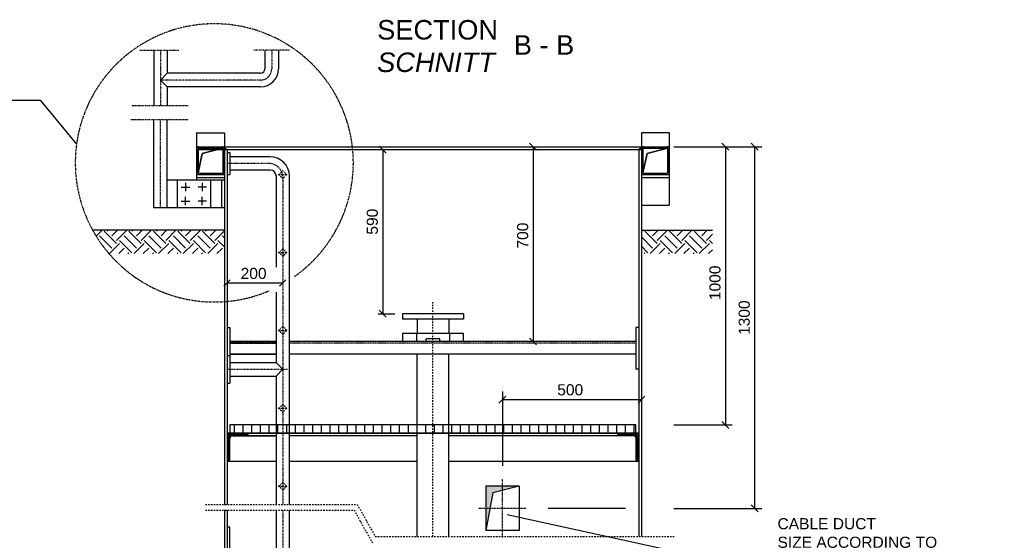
# Model space of a CAD drawing. Extents: x 214 to 10734, y 2453 to 10516.
# Tile 7 of 7: x 7165 to 10706, y 8645 to 10516. Entities that reach past the tile are written whole.
import ezdxf

# ---------------------------------------------------------------- set-up
doc = ezdxf.new("R2010")
doc.units = 0
doc.header["$MEASUREMENT"] = 0
for name, pattern in [('DASHDOT', [1, 0.5, -0.25, 0, -0.25]), ('DOT', [0.25, 0, -0.25]), ('HIDDEN', [0.375, 0.25, -0.125])]:
    doc.linetypes.add(name, pattern=pattern)
for name, color, linetype in [('2', 7, 'CONTINUOUS'), ('3', 7, 'CONTINUOUS'), ('4', 7, 'CONTINUOUS'), ('8', 7, 'CONTINUOUS'), ('Beschriftung', 7, 'CONTINUOUS')]:
    doc.layers.add(name, color=color, linetype=linetype)

msp = doc.modelspace()

# ---------------------------------------------------------------- hatches: boundary and pattern name
at = {"layer": '2', "linetype": 'Continuous'}
h = msp.add_hatch(dxfattribs=at)
h.set_pattern_fill('EARTH', color=256, scale=250, angle=45)
edge = h.paths.add_edge_path()
edge.add_arc((7864.7, 10001.4), 500, 208.9452, 220.7014)
edge.add_line((7485.6, 9675.3), (7901.1, 9675.3))
edge.add_line((7901.1, 9675.3), (7901.1, 9759.4))
edge.add_line((7901.1, 9759.4), (7427.2, 9759.4))
h = msp.add_hatch(dxfattribs=at)
h.set_pattern_fill('EARTH', color=256, scale=250, angle=45)
h.paths.add_polyline_path([(9656.3, 9759.4), (9401.1, 9759.4), (9401.1, 9675.3), (9656.3, 9675.3)])
h = msp.add_hatch(dxfattribs=at)
h.set_pattern_fill('ANSI31', color=256, scale=250, angle=45)
h.paths.add_polyline_path([(7921.1, 9029.4), (9381.1, 9029.4), (9381.1, 9059.4), (7921.1, 9059.4)])
h = msp.add_hatch(color=256, dxfattribs=at)
h.dxf.hatch_style = 1
h.paths.add_polyline_path([(8961.1, 8839.4), (8841.1, 8839.4), (8841.1, 8679.4), (8866.8, 8815.1)])

# ---------------------------------------------------------------- linework, layer by layer
at = {"layer": '2', "color": 7, "linetype": 'DASHDOT', "ltscale": 5}
for p, q in [((7597.4, 10406.4), (7738.2, 10406.4)), ((7671.1, 10406.4), (7671.1, 10206)), ((8135.2, 10406.4), (8006.9, 10406.4)), ((8071.1, 10406.4), (8071.1, 10339.4)), ((8031.1, 10299.4), (7671.1, 10299.4)), ((7771.1, 10206), (7566.4, 10206)), ((7771.1, 10156), (7563.1, 10156)), ((7671.1, 9839.4), (7671.1, 10156)), ((8061.1, 9999.4), (7911.1, 9999.4)), ((8111.1, 9945.3), (8111.1, 8773.6)), ((7911.1, 9259.4), (8128.3, 9259.4)), ((8901.1, 8654.4), (8901.1, 8864.4)), ((8111.1, 8753.6), (8111.1, 7544.3)), ((8986.1, 8759.4), (8816.1, 8759.4))]:
    msp.add_line(p, q, dxfattribs=at)
at = {"layer": '2', "color": 7, "linetype": 'Continuous'}
for p, q in [((7646.9, 10406.4), (7646.9, 10206)), ((7695.2, 10406.4), (7695.2, 10323.6)), ((8046.9, 10406.4), (8046.9, 10339.4)), ((8095.2, 10406.4), (8095.2, 10339.4)), ((7695.2, 10323.6), (7671.1, 10299.4)), ((8031.1, 10323.6), (7695.2, 10323.6)), ((7671.1, 10299.4), (7695.2, 10275.3)), ((8031.1, 10275.3), (7695.2, 10275.3)), ((7695.2, 10275.3), (7695.2, 10206)), ((7021.8, 10226.4), (7238.4, 10226.4)), ((7238.4, 10226.4), (7369.3, 10068.8)), ((7646.9, 9839.4), (7646.9, 10156)), ((7695.2, 9839.4), (7695.2, 10156)), ((7801.1, 10109.4), (7901.1, 10109.4)), ((7801.1, 10109.4), (7801.1, 9939.4)), ((7901.1, 10109.4), (7901.1, 10059.4)), ((9501.1, 10109.4), (9401.1, 10109.4)), ((9401.1, 10109.4), (9401.1, 10059.4)), ((9501.1, 10109.4), (9501.1, 9849.4)), ((7801.1, 10059.4), (9501.1, 10059.4)), ((7806.1, 10051.9), (7806.1, 9966.9)), ((7806.1, 9966.9), (7806.1, 10051.9)), ((7806.1, 10051.9), (7806.1, 9966.9)), ((7806.1, 10049.4), (9401.1, 10049.4)), ((7821.1, 10035.7), (7806.3, 9965.7)), ((7808.6, 10054.4), (7893.6, 10054.4)), ((7893.6, 10054.4), (7808.6, 10054.4)), ((7808.6, 10054.4), (7893.6, 10054.4)), ((7894.8, 10054.1), (7821.1, 10035.7)), ((7896.1, 10051.9), (7896.1, 9966.9)), ((7896.1, 9966.9), (7896.1, 10051.9)), ((7901.1, 10051.9), (7901.1, 8773.6)), ((7911.1, 10049.4), (7911.1, 8773.6)), ((7911.1, 10039.4), (7921.1, 10039.4)), ((7921.1, 10039.4), (7921.1, 9959.4)), ((8065.2, 10023.6), (7921.1, 10023.6)), ((9391.1, 10049.4), (9391.1, 8658.2)), ((9401.1, 10054.9), (9401.1, 8658.2)), ((9406.1, 10051.9), (9406.1, 9966.9)), ((9406.1, 9966.9), (9406.1, 10051.9)), ((9406.1, 10051.9), (9406.1, 9966.9)), ((9421.1, 10035.7), (9406.3, 9965.7)), ((9408.6, 10054.4), (9493.6, 10054.4)), ((9493.6, 10054.4), (9408.6, 10054.4)), ((9408.6, 10054.4), (9493.6, 10054.4)), ((9494.8, 10054.1), (9421.1, 10035.7)), ((9496.1, 10051.9), (9496.1, 9966.9)), ((9496.1, 9966.9), (9496.1, 10051.9)), ((7808.6, 9964.4), (7893.6, 9964.4)), ((7808.6, 9964.4), (7893.6, 9964.4)), ((7808.6, 9959.4), (7901.1, 9959.4)), ((7911.1, 9959.4), (7921.1, 9959.4)), ((8066.9, 9975.3), (7921.1, 9975.3)), ((8086.9, 9955.3), (8086.9, 9626.8)), ((8135.2, 8773.6), (8135.2, 9953.6)), ((9401.1, 9959.4), (9501.1, 9959.4)), ((9408.6, 9964.4), (9493.6, 9964.4)), ((9408.6, 9964.4), (9493.6, 9964.4)), ((7901.1, 9939.4), (7695.2, 9939.4)), ((7731.1, 9939.4), (7731.1, 9839.4)), ((7761.1, 9929.4), (7761.1, 9899.4)), ((7801.1, 9949.4), (7901.1, 9949.4)), ((7821.1, 9929.4), (7821.1, 9899.4)), ((7851.1, 9939.4), (7851.1, 9839.4)), ((7891.1, 9939.4), (7891.1, 9839.4)), ((9401.1, 9949.4), (9501.1, 9949.4)), ((7746.1, 9914.4), (7776.1, 9914.4)), ((7836.1, 9914.4), (7806.1, 9914.4)), ((7746.1, 9864.4), (7776.1, 9864.4)), ((7761.1, 9849.4), (7761.1, 9879.4)), ((7836.1, 9864.4), (7806.1, 9864.4)), ((7821.1, 9849.4), (7821.1, 9879.4)), ((9401.1, 9849.4), (9501.1, 9849.4)), ((7901.1, 9839.4), (7646.9, 9839.4)), ((7901.1, 9759.4), (7427.2, 9759.4)), ((9401.1, 9759.4), (9656.3, 9759.4)), ((8086.9, 9536.7), (8086.9, 9283.6)), ((8761.1, 9459.4), (8541.1, 9459.4)), ((8541.1, 9459.4), (8541.1, 9439.4)), ((8761.1, 9459.4), (8761.1, 9439.4)), ((8761.1, 9439.4), (8541.1, 9439.4)), ((8593.9, 9439.4), (8593.9, 9389.4)), ((8708.2, 9439.4), (8708.2, 9389.4)), ((7921.1, 9409.4), (7921.1, 9259.4)), ((8541.9, 9389.4), (8760.2, 9389.4)), ((8541.9, 9389.4), (8541.9, 9359.4)), ((8591.9, 9389.4), (8591.9, 9359.4)), ((8710.2, 9389.4), (8710.2, 9359.4)), ((8760.2, 9389.4), (8760.2, 9359.4)), ((9381.1, 9409.4), (9381.1, 9259.4)), ((8626.1, 9359.4), (8626.1, 9369.4)), ((8676.1, 9369.4), (8626.1, 9369.4)), ((8676.1, 9359.4), (8676.1, 9369.4)), ((8593.9, 8658.2), (8593.9, 9314.4)), ((8708.2, 8658.2), (8708.2, 9314.4)), ((7911.1, 9309.4), (7921.1, 9309.4)), ((7921.1, 9309.4), (7921.1, 9209.4)), ((7921.1, 9283.6), (8086.9, 9283.6)), ((8086.9, 9283.6), (8111.1, 9259.4)), ((8111.1, 9259.4), (8086.9, 9235.3)), ((7911.1, 9209.4), (7921.1, 9209.4)), ((7921.1, 9235.3), (8086.9, 9235.3)), ((8086.9, 9235.3), (8086.9, 8773.6)), ((8901.1, 9180.1), (8901.1, 8912.6)), ((9391.1, 9029.4), (7911.1, 9029.4)), ((8086.9, 9029.4), (7911.1, 9029.4)), ((7914.1, 9026.4), (7986.1, 9026.4)), ((7914.1, 9026.4), (7914.1, 8929.4)), ((7917.1, 9010.4), (7917.1, 8929.8)), ((7920.1, 8934.4), (7920.1, 9010.4)), ((7930.1, 9023.4), (7985.6, 9023.4)), ((7930.1, 9020.4), (8086.9, 9020.4)), ((8086.9, 9020.4), (7930.1, 9020.4)), ((7986.1, 9025.4), (7986.1, 9029.4)), ((8593.9, 9020.4), (8135.2, 9020.4)), ((9372.1, 9020.4), (8708.2, 9020.4)), ((9316.1, 9025.4), (9316.1, 9029.4)), ((9388.1, 9026.4), (9316.1, 9026.4)), ((9372.1, 9023.4), (9316.5, 9023.4)), ((9382.1, 8934.4), (9382.1, 9010.4)), ((9385.1, 9010.4), (9385.1, 8929.8)), ((9388.1, 9026.4), (9388.1, 8929.4)), ((7915.1, 8929.4), (7911.1, 8929.4)), ((7911.1, 8929.4), (8086.9, 8929.4)), ((7911.1, 8929.4), (8086.9, 8929.4)), ((8135.2, 8929.4), (8593.9, 8929.4)), ((8708.2, 8929.4), (9391.1, 8929.4)), ((9387.1, 8929.4), (9391.1, 8929.4)), ((8961.1, 8839.4), (8841.1, 8839.4)), ((8841.1, 8839.4), (8841.1, 8679.4)), ((8961.1, 8839.4), (8866.8, 8815.1)), ((8961.1, 8839.4), (8961.1, 8679.4)), ((8866.8, 8815.1), (8841.1, 8679.4)), ((7901.1, 8753.6), (7901.1, 7499.4)), ((7911.1, 8753.6), (7911.1, 7507.1)), ((8086.9, 8753.6), (8086.9, 8163.6)), ((8135.2, 7698.7), (8135.2, 8753.6)), ((7921.1, 8691.9), (7911.1, 8691.9)), ((7921.1, 8326.9), (7921.1, 8691.9)), ((8961.1, 8679.4), (8841.1, 8679.4))]:
    msp.add_line(p, q, dxfattribs=at)
at = {"layer": '2', "color": 7, "linetype": 'DASHDOT'}
for p, q in [((8094.7, 9959.4), (8128.3, 9959.4)), ((8094.7, 9679.4), (8128.3, 9679.4)), ((8094.7, 9399.4), (8128.3, 9399.4)), ((8094.7, 9119.4), (8128.3, 9119.4)), ((8094.7, 8839.4), (8128.3, 8839.4))]:
    msp.add_line(p, q, dxfattribs=at)
at = {"layer": '2', "color": 7, "linetype": 'DOT'}
for p, q in [((8111.1, 9973.5), (8096.9, 9959.4)), ((8096.9, 9959.4), (8111.1, 9945.3)), ((8125.2, 9959.4), (8111.1, 9973.5)), ((8111.1, 9945.3), (8125.2, 9959.4)), ((8111.1, 9693.5), (8096.9, 9679.4)), ((8096.9, 9679.4), (8111.1, 9665.3)), ((8125.2, 9679.4), (8111.1, 9693.5)), ((8111.1, 9665.3), (8125.2, 9679.4)), ((8111.1, 9413.5), (8096.9, 9399.4)), ((8096.9, 9399.4), (8111.1, 9385.3)), ((8125.2, 9399.4), (8111.1, 9413.5)), ((8111.1, 9385.3), (8125.2, 9399.4)), ((8111.1, 9133.5), (8096.9, 9119.4)), ((8096.9, 9119.4), (8111.1, 9105.3)), ((8125.2, 9119.4), (8111.1, 9133.5)), ((8111.1, 9105.3), (8125.2, 9119.4)), ((8111.1, 8853.5), (8096.9, 8839.4)), ((8125.2, 8839.4), (8111.1, 8853.5)), ((8096.9, 8839.4), (8111.1, 8825.3)), ((8111.1, 8825.3), (8125.2, 8839.4))]:
    msp.add_line(p, q, dxfattribs=at)
at = {"layer": '2', "color": 7, "linetype": 'DASHDOT', "ltscale": 10}
for p, q in [((8651.1, 8658.2), (8651.1, 9500.2)), ((7832.6, 8773.6), (8378.9, 8773.6)), ((7832.6, 8753.6), (8367.2, 8753.6)), ((8367.2, 8753.6), (8433.4, 8635.1)), ((8378.9, 8773.6), (8443.5, 8658.2)), ((8443.5, 8658.2), (9519.5, 8658.2))]:
    msp.add_line(p, q, dxfattribs=at)
at = {"layer": '2', "color": 7, "linetype": 'Continuous'}
for points in [[(7894.8, 10054.1), (7808.6, 10054.4), (7807, 10053.5), (7806.1, 10051.9), (7806.3, 9965.7), (7821.1, 10035.7)], [(7911.1, 10049.4), (7901.1, 10049.4), (7901.1, 10051.9), (7901, 10053.4), (7900.6, 10054.8), (7900, 10055.9)], [(9391.1, 10049.4), (9401.1, 10049.4), (9401.1, 10051.9), (9401.1, 10053.3), (9401.4, 10054.5), (9402.1, 10055.8), (9402.7, 10056.5)], [(9494.8, 10054.1), (9408.6, 10054.4), (9407, 10053.5), (9406.1, 10051.9), (9406.3, 9965.7), (9421.1, 10035.7)], [(7921.1, 9029.4), (9381.1, 9029.4), (9381.1, 9059.4), (7921.1, 9059.4)]]:
    msp.add_lwpolyline(points, close=True, dxfattribs=at)
at = {"layer": '2', "color": 7, "linetype": 'DASHDOT'}
for start, end in [(23.1543, 293.2858), (305.3266, 23.1543)]:
    msp.add_arc((7864.7, 10001.4), 500, start, end, dxfattribs=at)
at = {"layer": '2', "color": 7, "linetype": 'DASHDOT', "ltscale": 5}
for centre, radius, start, end in [((8031.1, 10339.4), 40, 270, 0), ((8061.1, 9949.4), 50, 0, 90)]:
    msp.add_arc(centre, radius, start, end, dxfattribs=at)
at = {"layer": '2', "color": 7, "linetype": 'Continuous'}
for centre, radius, start, end in [((8031.1, 10339.4), 15.8, 270, 0), ((8031.1, 10339.4), 64.2, 270, 0), ((7808.6, 10051.9), 7.5, 90, 180), ((7893.6, 10051.9), 7.5, 0, 90), ((9408.6, 10051.9), 7.5, 90, 180), ((9493.6, 10051.9), 7.5, 0, 90), ((7808.6, 10051.9), 2.5, 90, 180), ((7808.6, 10051.9), 2.5, 90, 180), ((7808.6, 10051.9), 2.5, 90, 180), ((7893.6, 10051.9), 2.5, 0, 90), ((7893.6, 10051.9), 2.5, 0, 90), ((7893.6, 10051.9), 2.5, 0, 90), ((8065.2, 9953.6), 70, 0, 90), ((9408.6, 10051.9), 2.5, 90, 180), ((9408.6, 10051.9), 2.5, 90, 180), ((9408.6, 10051.9), 2.5, 90, 180), ((9493.6, 10051.9), 2.5, 0, 90), ((9493.6, 10051.9), 2.5, 0, 90), ((9493.6, 10051.9), 2.5, 0, 90), ((7808.6, 9966.9), 7.5, 180, 270), ((7808.6, 9966.9), 7.5, 180, 270), ((7808.6, 9966.9), 2.5, 180, 270), ((7808.6, 9966.9), 2.5, 180, 270), ((7808.6, 9966.9), 2.5, 180, 270), ((7893.6, 9966.9), 7.5, 270, 0), ((7893.6, 9966.9), 2.5, 270, 0), ((7893.6, 9966.9), 2.5, 270, 0), ((8066.9, 9955.3), 20, 0, 90), ((9408.6, 9966.9), 7.5, 180, 270), ((9408.6, 9966.9), 2.5, 180, 270), ((9408.6, 9966.9), 2.5, 180, 270), ((9408.6, 9966.9), 2.5, 180, 270), ((9493.6, 9966.9), 7.5, 270, 0), ((9493.6, 9966.9), 2.5, 270, 0), ((9493.6, 9966.9), 2.5, 270, 0), ((7930.1, 9010.4), 16, 90, 180), ((7930.1, 9010.4), 13, 90, 180), ((7930.1, 9010.4), 10, 90, 180), ((7981.1, 9025.4), 5, 270, 0), ((9321.1, 9025.4), 5, 180, 270), ((9372.1, 9010.4), 16, 0, 90), ((9372.1, 9010.4), 13, 0, 90), ((9372.1, 9010.4), 10, 0, 90), ((7915.1, 8934.4), 5, 270, 0), ((9387.1, 8934.4), 5, 180, 270)]:
    msp.add_arc(centre, radius, start, end, dxfattribs=at)
at = {"layer": '3', "color": 7, "linetype": 'Continuous'}
for p, q in [((7911.1, 9409.4), (7921.1, 9409.4)), ((9391.1, 9409.4), (9381.1, 9409.4)), ((7921.1, 9359.4), (8086.9, 9359.4)), ((8086.9, 9359.4), (7921.1, 9359.4)), ((9381.1, 9359.4), (8135.2, 9359.4)), ((7921.1, 9314.4), (8086.9, 9314.4)), ((8086.9, 9314.4), (7921.1, 9314.4)), ((9381.1, 9314.4), (8135.2, 9314.4)), ((9391.1, 9259.4), (9381.1, 9259.4))]:
    msp.add_line(p, q, dxfattribs=at)
at = {"layer": '3', "color": 7, "linetype": 'HIDDEN'}
for p, q in [((7921.1, 9353.4), (8086.9, 9353.4)), ((8086.9, 9353.4), (7921.1, 9353.4)), ((9381.1, 9353.4), (8135.2, 9353.4))]:
    msp.add_line(p, q, dxfattribs=at)
at = {"layer": '4', "color": 7, "linetype": 'Continuous'}
for p, q in [((8458, 10061.9), (8483, 10036.9)), ((8998.6, 10071.9), (9023.6, 10046.9)), ((9011.1, 10059.4), (9011.1, 9359.4)), ((9517.1, 10059.4), (9833.4, 10059.4)), ((9690.2, 10071.9), (9715.2, 10046.9)), ((9702.7, 10059.4), (9702.7, 9059.4)), ((9795.5, 10071.9), (9820.5, 10046.9)), ((9808, 10059.4), (9808, 8759.4)), ((8470.5, 10049.4), (8470.5, 9459.4)), ((7921.5, 9580.5), (7899.3, 9558.3)), ((7911.1, 9570), (8111.1, 9570)), ((8099.3, 9558.3), (8121.5, 9580.5)), ((8454, 9459.4), (8513.9, 9459.4)), ((8483, 9446.9), (8458, 9471.9)), ((9023.6, 9346.9), (8998.6, 9371.9)), ((8888.6, 9137.4), (8913.6, 9162.4)), ((9401.1, 9149.9), (8901.1, 9149.9)), ((9413.6, 9162.4), (9388.6, 9137.4)), ((9715.2, 9046.9), (9690.2, 9071.9)), ((9517.1, 9059.4), (9726.9, 9059.4)), ((9343, 8759.4), (9065.1, 8759.4)), ((9517.1, 8759.4), (9833.4, 8759.4)), ((9820.5, 8746.9), (9795.5, 8771.9))]:
    msp.add_line(p, q, dxfattribs=at)
at = {"layer": '8', "linetype": 'Continuous'}
msp.add_line((8918.2, 8737.7), (9841.2, 8536.1), dxfattribs=at)

# ---------------------------------------------------------------- texts
at = {"layer": 'Beschriftung', "linetype": 'Continuous', "attachment_point": 1}
for s, insert, char_height, width in [('{\\fArial|b0|i0|c0|p34;SECTION\\P\\fArial|b0|i1|c0|p34;SCHNITT}', (8450.5, 10514.9), 70, 1830.37), ('{\\fArial|b0|i0|c0|p34;B - B}', (8941.8, 10460.4), 70, 1830.37), ('{\\fArial|b0|i0|c0|p34;200}', (7959.4, 9624.1), 40, 106.74), ('{\\fArial|b0|i0|c0|p34;500}', (9098.1, 9205.8), 40, 101.5), ('{\\fArial|b0|i0|c0|p34;CABLE DUCT\\PSIZE ACCORDING TO PROPOSED SYSTEM\\P\\fArial|b0|i1|c0|p34;KABELDURCHFUEHRUNG\\PGROESSE ENTSPRECHEND DEM ANGEBOTENEN SYSTEM}', (9890.3, 8724.4), 40, 845.339)]:
    msp.add_mtext(s, dxfattribs=dict(at, insert=insert, char_height=char_height, width=width))
at = {"layer": 'Beschriftung', "linetype": 'Continuous', "char_height": 40, "width": 88.482, "attachment_point": 1, "rotation": 90}
for s, insert in [('{\\fArial|b0|i0|c0|p34;590}', (8412.8, 9743.5)), ('{\\fArial|b0|i0|c0|p34;700}', (8953.5, 9693.5)), ('{\\fArial|b0|i0|c0|p34;1000}', (9645.1, 9508.2)), ('{\\fArial|b0|i0|c0|p34;1300}', (9750.4, 9382.8))]:
    msp.add_mtext(s, dxfattribs=dict(at, insert=insert))

doc.saveas('drawing.dxf')
